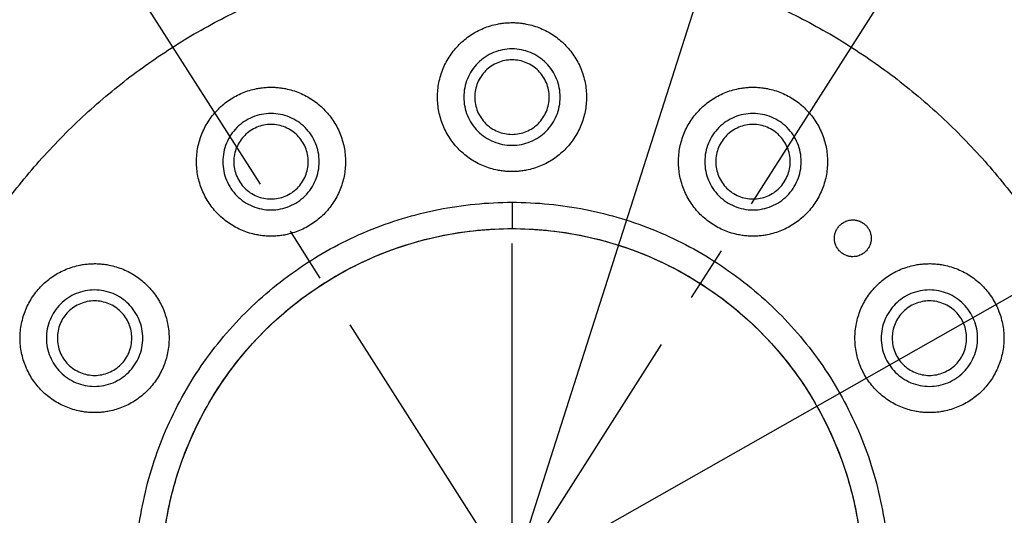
# Model space of a CAD drawing. Header units: millimetres. Extents: x 4624 to 7637, y -669 to 1387.
# Tile 17 of 84: x 5332 to 5444, y 120 to 177. Entities that reach past the tile are written whole.
import ezdxf

# ---------------------------------------------------------------- set-up
doc = ezdxf.new("R2010")
doc.units = ezdxf.units.MM
doc.linetypes.add('CENTER', pattern=[50.8, 31.75, -6.35, 6.35, -6.35])
doc.linetypes.add('CENTER2', pattern=[28.575, 19.05, -3.175, 3.175, -3.175])
doc.layers.add('标注', color=3, linetype='Continuous', lineweight=25)
doc.layers.add('点划线', color=1, linetype='CENTER', lineweight=25)
doc.styles.get("Standard").update_dxf_attribs({"font": 'SimSun.ttf'})
doc.dimstyles.new('ISO-25', dxfattribs={"dimscale": 2.5, "dimtxt": 8, "dimasz": 6, "dimexe": 1, "dimexo": 0, "dimgap": 1.5, "dimtad": 1, "dimtoh": 1, "dimdsep": 46, "dimtxsty": 'Standard', "dimcen": 2.5, "dimclrd": 3, "dimclre": 3, "dimclrt": 3, "dimadec": 0, "dimazin": 0, "dimtfac": 1, "dimtmove": 0, "dimatfit": 3, "dimfxl": 0, "dimarcsym": 0})

# ---------------------------------------------------------------- blocks, each defined once
blk = doc.blocks.new('*U68')
at = {"layer": '点划线', "color": 0, "linetype": 'Continuous', "lineweight": -3, "transparency": 16777216}
blk.add_line((0, -38.3), (0, 38.3), dxfattribs=at)
blk = doc.blocks.new('*D71')
at = {"layer": 'Defpoints', "color": 0, "lineweight": -3, "transparency": 16777216}
for p in [(5460.84, 227.57), (5387.71, 112.9), (5387.71, 112.9), (5445.19, -10.35), (5785.49, -65.67)]:
    blk.add_point(p, dxfattribs=at)
at = {"layer": '标注', "color": 3, "lineweight": -2, "transparency": 16777216}
for p, q in [((5460.84, 227.57), (5623.51, 482.64)), ((5445.19, -10.35), (5573.04, -284.54))]:
    blk.add_line(p, q, dxfattribs=at)
blk.add_arc((5387.71, 112.9), 436.03, 296.9712, 55.5009, dxfattribs=at)
at = {"layer": '标注', "color": 3, "lineweight": -3, "transparency": 16777216}
for points in [[(5633.29, 470.16), (5636.05, 474.33), (5622.17, 480.53)], [(5586.56, -277.94), (5584.37, -273.45), (5571.98, -282.27)]]:
    blk.add_solid(points, dxfattribs=at)
at = {"layer": '标注', "color": 3, "lineweight": -3, "transparency": 16777216, "insert": (5809.03, 278.92), "char_height": 20, "width": 479.6581, "attachment_point": 5, "rotation": 291.5057}
blk.add_mtext('122°（电子限位）', dxfattribs=at)
blk = doc.blocks.new('*D72')
at = {"layer": 'Defpoints', "color": 0, "lineweight": -3, "transparency": 16777216}
for p in [(5460.84, 227.57), (5387.71, 112.9), (5387.71, 112.9), (5423.75, -18.24), (5819.99, -142.74)]:
    blk.add_point(p, dxfattribs=at)
at = {"layer": '标注', "color": 3, "lineweight": -2, "transparency": 16777216}
for p, q in [((5460.84, 227.57), (5659.1, 538.44)), ((5423.75, -18.24), (5521.44, -373.77))]:
    blk.add_line(p, q, dxfattribs=at)
blk.add_arc((5387.71, 112.9), 502.21, 287.0759, 55.7607, dxfattribs=at)
at = {"layer": '标注', "color": 3, "lineweight": -3, "transparency": 16777216}
for points in [[(5668.91, 525.99), (5671.66, 530.17), (5657.76, 536.33)], [(5535.88, -369.57), (5534.48, -364.77), (5520.78, -371.36)]]:
    blk.add_solid(points, dxfattribs=at)
at = {"layer": '标注', "color": 3, "lineweight": -3, "transparency": 16777216, "insert": (5869.42, 306.78), "char_height": 20, "width": 519.0828, "attachment_point": 5, "rotation": 291.924}
blk.add_mtext('132°（机械限位）', dxfattribs=at)
blk = doc.blocks.new('*D73')
at = {"layer": 'Defpoints', "color": 0, "lineweight": -3, "transparency": 16777216}
for p in [(5314.58, 227.57), (5387.71, 112.9), (5387.71, 112.9), (5351.68, -18.24), (4953.7, -143.77)]:
    blk.add_point(p, dxfattribs=at)
at = {"layer": '标注', "color": 3, "lineweight": -2, "transparency": 16777216}
for p, q in [((5314.58, 227.57), (5115.24, 540.14)), ((5351.68, -18.24), (5253.45, -375.72))]:
    blk.add_line(p, q, dxfattribs=at)
blk.add_arc((5387.71, 112.9), 504.23, 124.2325, 252.931, dxfattribs=at)
at = {"layer": '标注', "color": 3, "lineweight": -3, "transparency": 16777216}
for points in [[(5102.68, 531.87), (5105.43, 527.7), (5116.58, 538.04)], [(5240.41, -366.72), (5239.01, -371.52), (5254.11, -373.31)]]:
    blk.add_solid(points, dxfattribs=at)
at = {"layer": '标注', "color": 3, "lineweight": -3, "transparency": 16777216, "insert": (4892.46, 275.54), "char_height": 20, "width": 499.0274, "attachment_point": 5, "rotation": 71.8201}
blk.add_mtext('132°（机械限位）', dxfattribs=at)
blk = doc.blocks.new('*D74')
at = {"layer": 'Defpoints', "color": 0, "lineweight": -3, "transparency": 16777216}
for p in [(5314.58, 227.57), (5387.71, 112.9), (5387.71, 112.9), (5330.24, -10.35), (4987.36, -66.82)]:
    blk.add_point(p, dxfattribs=at)
at = {"layer": '标注', "color": 3, "lineweight": -2, "transparency": 16777216}
for p, q in [((5314.58, 227.57), (5150.4, 485.01)), ((5330.24, -10.35), (5201.19, -287.08))]:
    blk.add_line(p, q, dxfattribs=at)
blk.add_arc((5387.71, 112.9), 438.84, 124.4865, 243.0415, dxfattribs=at)
at = {"layer": '标注', "color": 3, "lineweight": -3, "transparency": 16777216}
for points in [[(5137.86, 476.71), (5140.62, 472.54), (5151.74, 482.9)], [(5189.86, -276), (5187.67, -280.49), (5202.25, -284.82)]]:
    blk.add_solid(points, dxfattribs=at)
at = {"layer": '标注', "color": 3, "lineweight": -3, "transparency": 16777216, "insert": (4952.74, 248.65), "char_height": 20, "width": 601.6642, "attachment_point": 5, "rotation": 72.6677}
blk.add_mtext('122°（电子限位）', dxfattribs=at)
blk = doc.blocks.new('*D75')
at = {"layer": 'Defpoints', "color": 0, "lineweight": -3, "transparency": 16777216}
for p in [(5506.01, 179.99), (5269.41, 45.81)]:
    blk.add_point(p, dxfattribs=at)
at = {"layer": '标注', "color": 3, "lineweight": -2, "transparency": 16777216}
for p, q in [((5519.06, 187.39), (5532.11, 194.79)), ((5506.01, 179.99), (5269.41, 45.81)), ((4912.91, -156.36), (5256.36, 38.42)), ((4770.5, -156.36), (4912.91, -156.36))]:
    blk.add_line(p, q, dxfattribs=at)
at = {"layer": '标注', "color": 3, "lineweight": -3, "transparency": 16777216}
for points in [[(5517.83, 189.57), (5520.29, 185.22), (5506.01, 179.99)], [(5255.13, 40.59), (5257.6, 36.24), (5269.41, 45.81)]]:
    blk.add_solid(points, dxfattribs=at)
at = {"layer": '标注', "color": 3, "lineweight": -3, "transparency": 16777216, "insert": (4839.83, -122.7), "char_height": 20, "width": 147.8801, "attachment_point": 5}
blk.add_mtext('∅272\\P安装分布圆', dxfattribs=at)
blk = doc.blocks.new('*D76')
at = {"layer": 'Defpoints', "color": 0, "lineweight": -3, "transparency": 16777216}
for p in [(5504.24, 477.75), (5271.19, -251.94)]:
    blk.add_point(p, dxfattribs=at)
at = {"layer": '标注', "color": 3, "lineweight": -2, "transparency": 16777216}
for p, q in [((5519.1, 524.3), (5508.8, 492.04)), ((5631.91, 524.3), (5519.1, 524.3)), ((5271.19, -251.94), (5504.24, 477.75)), ((5266.62, -266.23), (5262.06, -280.52))]:
    blk.add_line(p, q, dxfattribs=at)
at = {"layer": '标注', "color": 3, "lineweight": -3, "transparency": 16777216}
for points in [[(5506.42, 492.8), (5511.18, 491.28), (5504.24, 477.75)], [(5264.24, -265.47), (5269.01, -266.99), (5271.19, -251.94)]]:
    blk.add_solid(points, dxfattribs=at)
at = {"layer": '标注', "color": 3, "lineweight": -3, "transparency": 16777216, "insert": (5577.38, 557.96), "char_height": 20, "width": 450.2726, "attachment_point": 5}
blk.add_mtext('∅766\\P回转直径', dxfattribs=at)

msp = doc.modelspace()

# ---------------------------------------------------------------- linework, layer by layer
at = {"lineweight": -3}
msp.add_circle((5387.712, 112.904), 40, dxfattribs=at)
at = {"color": 7, "linetype": 'Continuous', "lineweight": 25}
for points, knots in [([(5232.212, 112.904), (5232.212, 120.869), (5232.825, 128.833), (5235.263, 144.574), (5237.088, 152.351), (5241.906, 167.534), (5244.9, 174.94), (5251.985, 189.206), (5256.077, 196.066), (5265.262, 209.08), (5270.356, 215.234), (5281.425, 226.688), (5287.4, 231.99), (5300.092, 241.615), (5306.808, 245.939), (5320.824, 253.509), (5328.123, 256.754), (5343.132, 262.09), (5350.841, 264.18), (5366.49, 267.155), (5374.429, 268.04), (5390.348, 268.586), (5398.329, 268.246), (5414.145, 266.348), (5421.979, 264.79), (5437.318, 260.495), (5444.822, 257.756), (5459.323, 251.163), (5466.319, 247.309), (5479.64, 238.574), (5485.964, 233.694), (5497.791, 223.024), (5503.293, 217.234), (5508.32, 211.056)], [0, 0, 0, 0, 0.0625, 0.0625, 0.125, 0.125, 0.1875, 0.1875, 0.25, 0.25, 0.3125, 0.3125, 0.375, 0.375, 0.4375, 0.4375, 0.5, 0.5, 0.5625, 0.5625, 0.625, 0.625, 0.6875, 0.6875, 0.75, 0.75, 0.8125, 0.8125, 0.875, 0.875, 0.9375, 0.9375, 1, 1, 1, 1]), ([(5506.769, 209.794), (5506.504, 210.118), (5505.974, 210.766), (5505.17, 211.729), (5504.358, 212.686), (5503.538, 213.637), (5502.71, 214.581), (5501.875, 215.517), (5501.032, 216.448), (5500.181, 217.371), (5499.322, 218.288), (5498.456, 219.198), (5497.582, 220.101), (5495.232, 222.49), (5491.305, 226.26), (5485.619, 231.206), (5479.697, 235.867), (5473.551, 240.233), (5467.2, 244.292), (5458.478, 249.281), (5447.132, 254.703), (5432.948, 259.846), (5418.327, 263.571), (5403.412, 265.848), (5388.345, 266.649), (5373.273, 265.972), (5358.339, 263.818), (5343.688, 260.214), (5329.462, 255.188), (5315.795, 248.795), (5302.823, 241.09), (5290.666, 232.154), (5279.446, 222.066), (5269.266, 210.93), (5260.23, 198.847), (5252.419, 185.939), (5245.913, 172.325), (5240.77, 158.141), (5237.045, 143.52), (5234.768, 128.605), (5233.967, 113.538), (5234.644, 98.465), (5236.798, 83.532), (5239.802, 71.322), (5242.914, 61.769), (5245.599, 54.725), (5248.625, 47.82), (5251.985, 41.075), (5255.673, 34.503), (5258.726, 29.638), (5260.929, 26.36), (5262.156, 24.59), (5263.407, 22.838), (5264.682, 21.104), (5265.981, 19.388), (5267.302, 17.69), (5268.204, 16.573), (5268.654, 16.015)], [0, 0, 0, 0, 0.0026045, 0.00520852, 0.00781221, 0.01041576, 0.01301934, 0.01562313, 0.01822729, 0.02083201, 0.02343747, 0.02604382, 0.02865125, 0.03125993, 0.04689351, 0.06251682, 0.07813785, 0.0937737, 0.10940728, 0.12503058, 0.15627804, 0.1875255, 0.21877296, 0.25002042, 0.28126788, 0.31251533, 0.34376279, 0.37501025, 0.40625771, 0.43750517, 0.46875262, 0.50000008, 0.53124754, 0.562495, 0.59374246, 0.62498992, 0.65623737, 0.68748483, 0.71873229, 0.74997975, 0.78122721, 0.81247466, 0.84372212, 0.87496958, 0.89059061, 0.90622646, 0.92186004, 0.93748335, 0.95310438, 0.96874023, 0.9732109, 0.97767845, 0.98214374, 0.98660766, 0.99107109, 0.99553491, 1, 1, 1, 1]), ([(5512.712, 112.904), (5512.711, 113.276), (5512.709, 114.02), (5512.693, 115.136), (5512.669, 116.251), (5512.634, 117.366), (5512.589, 118.48), (5512.534, 119.594), (5512.47, 120.708), (5512.395, 121.821), (5512.31, 122.933), (5512.216, 124.045), (5511.955, 126.822), (5511.409, 131.253), (5510.359, 137.3), (5509.015, 143.289), (5507.377, 149.204), (5505.452, 155.032), (5502.507, 162.666), (5498.129, 171.924), (5491.813, 182.462), (5484.493, 192.331), (5476.242, 201.435), (5467.138, 209.686), (5457.27, 217.005), (5446.731, 223.322), (5435.624, 228.575), (5424.056, 232.714), (5412.137, 235.7), (5399.984, 237.502), (5387.712, 238.105), (5375.44, 237.502), (5363.286, 235.7), (5351.368, 232.714), (5339.799, 228.575), (5328.692, 223.322), (5318.154, 217.005), (5308.285, 209.686), (5299.181, 201.435), (5290.93, 192.331), (5283.611, 182.462), (5277.294, 171.924), (5272.916, 162.666), (5269.971, 155.033), (5268.046, 149.205), (5266.409, 143.289), (5265.065, 137.301), (5264.015, 131.253), (5263.431, 126.515), (5263.124, 123.12), (5262.974, 121.08), (5262.857, 119.038), (5262.773, 116.995), (5262.721, 114.95), (5262.715, 113.586), (5262.712, 112.904)], [0, 0, 0, 0, 0.0028432, 0.0056854, 0.0085269, 0.0113679, 0.0142086, 0.0170493, 0.0198901, 0.0227314, 0.0255733, 0.0284161, 0.0312599, 0.0468863, 0.0625168, 0.0781432, 0.0937737, 0.1094001, 0.1250306, 0.156278, 0.1875255, 0.218773, 0.2500204, 0.2812679, 0.3125153, 0.3437628, 0.3750103, 0.4062577, 0.4375052, 0.4687527, 0.5000001, 0.5312476, 0.562495, 0.5937425, 0.62499, 0.6562374, 0.6874849, 0.7187324, 0.7499798, 0.7812273, 0.8124747, 0.8437222, 0.8749697, 0.890596, 0.9062265, 0.9218529, 0.9374834, 0.9531098, 0.9687403, 0.973952, 0.9791611, 0.9843691, 0.9895773, 0.9947871, 1, 1, 1, 1]), ([(5262.712, 112.904), (5262.713, 113.276), (5262.715, 114.02), (5262.73, 115.136), (5262.755, 116.251), (5262.79, 117.366), (5262.834, 118.48), (5262.889, 119.594), (5262.954, 120.708), (5263.028, 121.821), (5263.113, 122.933), (5263.208, 124.045), (5263.469, 126.822), (5264.015, 131.253), (5265.064, 137.3), (5266.409, 143.289), (5268.046, 149.204), (5269.971, 155.032), (5272.916, 162.666), (5277.294, 171.924), (5283.611, 182.462), (5290.93, 192.331), (5299.181, 201.435), (5308.285, 209.686), (5318.154, 217.005), (5328.692, 223.322), (5339.799, 228.575), (5351.368, 232.714), (5363.286, 235.7), (5375.44, 237.502), (5387.712, 238.105), (5399.984, 237.502), (5412.137, 235.7), (5424.056, 232.714), (5435.624, 228.575), (5446.731, 223.322), (5457.27, 217.005), (5467.138, 209.686), (5476.242, 201.435), (5484.493, 192.331), (5491.813, 182.462), (5498.129, 171.924), (5502.507, 162.666), (5505.452, 155.033), (5507.377, 149.205), (5509.014, 143.289), (5510.359, 137.301), (5511.409, 131.253), (5511.993, 126.515), (5512.299, 123.12), (5512.45, 121.08), (5512.567, 119.038), (5512.65, 116.995), (5512.702, 114.95), (5512.709, 113.586), (5512.712, 112.904)], [0, 0, 0, 0, 0.0028432, 0.0056854, 0.0085269, 0.0113679, 0.0142086, 0.0170493, 0.0198901, 0.0227314, 0.0255733, 0.0284161, 0.0312599, 0.0468863, 0.0625168, 0.0781431, 0.0937737, 0.1094, 0.1250306, 0.156278, 0.1875255, 0.218773, 0.2500204, 0.2812679, 0.3125153, 0.3437628, 0.3750103, 0.4062577, 0.4375052, 0.4687527, 0.5000001, 0.5312476, 0.562495, 0.5937425, 0.62499, 0.6562374, 0.6874849, 0.7187324, 0.7499798, 0.7812273, 0.8124747, 0.8437222, 0.8749697, 0.8905961, 0.9062265, 0.921853, 0.9374834, 0.9531098, 0.9687403, 0.973952, 0.9791612, 0.9843691, 0.9895773, 0.9947872, 1, 1, 1, 1]), ([(5285.712, 112.904), (5285.713, 113.238), (5285.715, 113.906), (5285.73, 114.907), (5285.754, 115.908), (5285.789, 116.909), (5285.833, 117.909), (5285.887, 118.908), (5285.951, 119.908), (5286.024, 120.906), (5286.108, 121.905), (5286.326, 124.231), (5286.775, 127.877), (5287.631, 132.811), (5288.729, 137.698), (5290.065, 142.525), (5291.635, 147.281), (5294.038, 153.51), (5297.611, 161.064), (5302.765, 169.663), (5308.738, 177.716), (5315.471, 185.145), (5322.9, 191.878), (5330.952, 197.851), (5339.552, 203.005), (5348.615, 207.291), (5358.055, 210.669), (5367.781, 213.105), (5377.698, 214.576), (5387.712, 215.068), (5397.726, 214.576), (5407.643, 213.105), (5417.368, 210.669), (5426.808, 207.291), (5435.872, 203.005), (5444.471, 197.851), (5452.524, 191.878), (5459.953, 185.145), (5466.686, 177.716), (5472.658, 169.663), (5477.812, 161.064), (5481.385, 153.51), (5483.788, 147.281), (5485.359, 142.526), (5486.695, 137.699), (5487.792, 132.812), (5488.648, 127.877), (5489.139, 123.9), (5489.404, 120.907), (5489.542, 118.91), (5489.639, 116.91), (5489.7, 114.908), (5489.708, 113.572), (5489.712, 112.904)], [0, 0, 0, 0, 0.0031273, 0.0062536, 0.009379, 0.0125039, 0.0156287, 0.0187535, 0.0218787, 0.0250047, 0.0281316, 0.0312599, 0.0468858, 0.0625168, 0.0781427, 0.0937737, 0.1093996, 0.1250306, 0.156278, 0.1875255, 0.218773, 0.2500204, 0.2812679, 0.3125154, 0.3437628, 0.3750103, 0.4062578, 0.4375053, 0.4687527, 0.5000002, 0.5312477, 0.5624951, 0.5937426, 0.6249901, 0.6562375, 0.687485, 0.7187325, 0.7499799, 0.7812274, 0.8124749, 0.8437223, 0.8749698, 0.8905957, 0.9062267, 0.9218526, 0.9374836, 0.9531094, 0.9687405, 0.974994, 0.9812443, 0.9874937, 0.9937449, 1, 1, 1, 1]), ([(5315.712, 112.904), (5315.713, 113.199), (5315.715, 113.788), (5315.732, 114.671), (5315.759, 115.554), (5315.797, 116.437), (5315.845, 117.319), (5315.905, 118.2), (5315.975, 119.081), (5316.138, 120.841), (5316.462, 123.473), (5317.067, 126.956), (5317.841, 130.406), (5318.784, 133.813), (5319.893, 137.17), (5321.589, 141.567), (5324.111, 146.9), (5327.75, 152.97), (5331.966, 158.654), (5336.718, 163.898), (5341.962, 168.651), (5347.646, 172.866), (5353.717, 176.505), (5360.114, 179.531), (5366.778, 181.915), (5373.643, 183.634), (5380.643, 184.673), (5387.712, 185.02), (5394.78, 184.673), (5401.781, 183.634), (5408.646, 181.915), (5415.309, 179.531), (5421.707, 176.505), (5427.777, 172.866), (5433.461, 168.651), (5438.705, 163.898), (5443.458, 158.654), (5447.674, 152.97), (5451.312, 146.9), (5453.834, 141.567), (5455.53, 137.17), (5456.639, 133.814), (5457.582, 130.406), (5458.356, 126.957), (5458.961, 123.473), (5459.307, 120.666), (5459.494, 118.554), (5459.592, 117.143), (5459.661, 115.732), (5459.704, 114.318), (5459.709, 113.376), (5459.712, 112.904)], [0, 0, 0, 0, 0.0039087, 0.0078159, 0.0117222, 0.0156281, 0.0195342, 0.0234412, 0.0273495, 0.0312598, 0.0468846, 0.0625167, 0.0781416, 0.0937736, 0.1093985, 0.1250305, 0.156278, 0.1875255, 0.2187729, 0.2500204, 0.2812679, 0.3125153, 0.3437628, 0.3750103, 0.4062577, 0.4375052, 0.4687527, 0.5000001, 0.5312476, 0.5624951, 0.5937426, 0.62499, 0.6562375, 0.687485, 0.7187324, 0.7499799, 0.7812274, 0.8124748, 0.8437223, 0.8749698, 0.8905946, 0.9062267, 0.9218515, 0.9374836, 0.9531084, 0.9687405, 0.9749936, 0.9812437, 0.9874932, 0.9937445, 1, 1, 1, 1]), ([(5387.712, 159.404), (5387.619, 159.405), (5387.433, 159.407), (5387.156, 159.421), (5386.879, 159.444), (5386.603, 159.475), (5386.327, 159.516), (5385.871, 159.599), (5385.241, 159.757), (5384.454, 160.039), (5383.699, 160.396), (5382.744, 160.968), (5381.662, 161.855), (5380.599, 163.151), (5379.808, 164.631), (5379.321, 166.235), (5379.157, 167.904), (5379.321, 169.573), (5379.808, 171.178), (5380.599, 172.657), (5381.662, 173.953), (5382.744, 174.84), (5383.698, 175.413), (5384.453, 175.77), (5385.24, 176.051), (5385.961, 176.232), (5386.601, 176.337), (5387.155, 176.394), (5387.526, 176.401), (5387.712, 176.404)], [0, 0, 0, 0, 0.01043794, 0.02085695, 0.03126819, 0.04168286, 0.05211216, 0.06256721, 0.0938089, 0.12511225, 0.15635394, 0.1876573, 0.25012664, 0.31259598, 0.37506532, 0.43753466, 0.500004, 0.56247335, 0.62494269, 0.68741203, 0.74988137, 0.81235071, 0.8435924, 0.87489576, 0.90613745, 0.9374408, 0.95829517, 0.97911829, 1, 1, 1, 1]), ([(5387.712, 176.404), (5387.805, 176.403), (5387.99, 176.402), (5388.268, 176.388), (5388.545, 176.365), (5388.821, 176.333), (5389.096, 176.292), (5389.552, 176.209), (5390.183, 176.052), (5390.969, 175.77), (5391.725, 175.413), (5392.68, 174.841), (5393.761, 173.953), (5394.825, 172.657), (5395.615, 171.178), (5396.102, 169.573), (5396.267, 167.904), (5396.102, 166.235), (5395.615, 164.631), (5394.825, 163.151), (5393.761, 161.855), (5392.68, 160.968), (5391.725, 160.396), (5390.97, 160.039), (5390.183, 159.757), (5389.463, 159.577), (5388.822, 159.471), (5388.268, 159.415), (5387.897, 159.408), (5387.712, 159.404)], [0, 0, 0, 0, 0.01043794, 0.02085695, 0.03126819, 0.04168286, 0.05211216, 0.06256721, 0.0938089, 0.12511225, 0.15635394, 0.1876573, 0.25012664, 0.31259598, 0.37506532, 0.43753466, 0.500004, 0.56247335, 0.62494269, 0.68741203, 0.74988137, 0.81235071, 0.8435924, 0.87489576, 0.90613745, 0.9374408, 0.95829517, 0.97911829, 1, 1, 1, 1]), ([(5387.712, 173.404), (5386.992, 173.404), (5386.272, 173.261), (5384.942, 172.71), (5384.332, 172.302), (5383.314, 171.284), (5382.906, 170.674), (5382.355, 169.344), (5382.212, 168.624), (5382.212, 167.184), (5382.355, 166.465), (5382.906, 165.134), (5383.314, 164.524), (5384.332, 163.506), (5384.942, 163.098), (5386.272, 162.547), (5386.992, 162.404), (5387.712, 162.404)], [0, 0, 0, 0, 0.125, 0.125, 0.25, 0.25, 0.375, 0.375, 0.5, 0.5, 0.625, 0.625, 0.75, 0.75, 0.875, 0.875, 1, 1, 1, 1]), ([(5387.712, 162.404), (5388.432, 162.404), (5389.151, 162.547), (5390.482, 163.098), (5391.092, 163.506), (5392.11, 164.524), (5392.518, 165.134), (5393.069, 166.465), (5393.212, 167.184), (5393.212, 168.624), (5393.069, 169.344), (5392.518, 170.674), (5392.11, 171.284), (5391.092, 172.302), (5390.482, 172.71), (5389.151, 173.261), (5388.432, 173.404), (5387.712, 173.404)], [0, 0, 0, 0, 0.125, 0.125, 0.25, 0.25, 0.375, 0.375, 0.5, 0.5, 0.625, 0.625, 0.75, 0.75, 0.875, 0.875, 1, 1, 1, 1]), ([(5387.712, 172.154), (5387.155, 172.154), (5386.599, 172.044), (5385.571, 171.618), (5385.1, 171.303), (5384.313, 170.516), (5383.998, 170.045), (5383.572, 169.017), (5383.462, 168.461), (5383.462, 167.348), (5383.572, 166.792), (5383.998, 165.764), (5384.313, 165.292), (5385.1, 164.506), (5385.571, 164.191), (5386.599, 163.765), (5387.155, 163.654), (5387.712, 163.654)], [0, 0, 0, 0, 0.125, 0.125, 0.25, 0.25, 0.375, 0.375, 0.5, 0.5, 0.625, 0.625, 0.75, 0.75, 0.875, 0.875, 1, 1, 1, 1]), ([(5387.712, 163.654), (5388.268, 163.654), (5388.824, 163.765), (5389.852, 164.191), (5390.324, 164.506), (5391.11, 165.292), (5391.425, 165.764), (5391.851, 166.792), (5391.962, 167.348), (5391.962, 168.461), (5391.851, 169.017), (5391.425, 170.045), (5391.11, 170.516), (5390.324, 171.303), (5389.852, 171.618), (5388.824, 172.044), (5388.268, 172.154), (5387.712, 172.154)], [0, 0, 0, 0, 0.125, 0.125, 0.25, 0.25, 0.375, 0.375, 0.5, 0.5, 0.625, 0.625, 0.75, 0.75, 0.875, 0.875, 1, 1, 1, 1]), ([(5360.212, 152.036), (5360.119, 152.037), (5359.933, 152.038), (5359.656, 152.052), (5359.379, 152.075), (5359.103, 152.107), (5358.827, 152.148), (5358.371, 152.231), (5357.741, 152.388), (5356.954, 152.67), (5356.199, 153.027), (5355.244, 153.599), (5354.162, 154.487), (5353.099, 155.783), (5352.308, 157.262), (5351.821, 158.867), (5351.657, 160.536), (5351.821, 162.205), (5352.308, 163.809), (5353.099, 165.288), (5354.162, 166.585), (5355.244, 167.472), (5356.198, 168.044), (5356.953, 168.401), (5357.74, 168.683), (5358.461, 168.863), (5359.101, 168.969), (5359.655, 169.025), (5360.026, 169.032), (5360.212, 169.036)], [0, 0, 0, 0, 0.0104379, 0.0208569, 0.0312682, 0.0416829, 0.0521122, 0.0625672, 0.0938089, 0.1251123, 0.1563539, 0.1876573, 0.2501266, 0.312596, 0.3750653, 0.4375347, 0.500004, 0.5624733, 0.6249427, 0.687412, 0.7498814, 0.8123507, 0.8435924, 0.8748958, 0.9061375, 0.9374408, 0.9582952, 0.9791183, 1, 1, 1, 1]), ([(5360.212, 169.036), (5360.305, 169.035), (5360.49, 169.033), (5360.768, 169.019), (5361.045, 168.996), (5361.321, 168.965), (5361.596, 168.924), (5362.052, 168.841), (5362.683, 168.683), (5363.469, 168.401), (5364.225, 168.044), (5365.18, 167.472), (5366.261, 166.585), (5367.325, 165.288), (5368.115, 163.809), (5368.602, 162.205), (5368.767, 160.536), (5368.602, 158.867), (5368.115, 157.262), (5367.325, 155.783), (5366.261, 154.487), (5365.18, 153.6), (5364.225, 153.027), (5363.47, 152.67), (5362.683, 152.389), (5361.963, 152.208), (5361.322, 152.103), (5360.768, 152.046), (5360.397, 152.039), (5360.212, 152.036)], [0, 0, 0, 0, 0.0104379, 0.0208569, 0.0312682, 0.0416829, 0.0521122, 0.0625672, 0.0938089, 0.1251123, 0.1563539, 0.1876573, 0.2501266, 0.312596, 0.3750653, 0.4375347, 0.500004, 0.5624733, 0.6249427, 0.687412, 0.7498814, 0.8123507, 0.8435924, 0.8748958, 0.9061375, 0.9374408, 0.9582952, 0.9791183, 1, 1, 1, 1]), ([(5415.212, 152.036), (5415.119, 152.037), (5414.933, 152.038), (5414.656, 152.052), (5414.379, 152.075), (5414.103, 152.107), (5413.827, 152.148), (5413.371, 152.231), (5412.741, 152.388), (5411.954, 152.67), (5411.199, 153.027), (5410.244, 153.599), (5409.162, 154.487), (5408.099, 155.783), (5407.308, 157.262), (5406.821, 158.867), (5406.657, 160.536), (5406.821, 162.205), (5407.308, 163.809), (5408.099, 165.288), (5409.162, 166.585), (5410.244, 167.472), (5411.198, 168.044), (5411.953, 168.401), (5412.74, 168.683), (5413.461, 168.863), (5414.101, 168.969), (5414.655, 169.025), (5415.026, 169.032), (5415.212, 169.036)], [0, 0, 0, 0, 0.0104379, 0.0208569, 0.0312682, 0.0416829, 0.0521122, 0.0625672, 0.0938089, 0.1251123, 0.1563539, 0.1876573, 0.2501266, 0.312596, 0.3750653, 0.4375347, 0.500004, 0.5624733, 0.6249427, 0.687412, 0.7498814, 0.8123507, 0.8435924, 0.8748958, 0.9061375, 0.9374408, 0.9582952, 0.9791183, 1, 1, 1, 1]), ([(5415.212, 169.036), (5415.305, 169.035), (5415.49, 169.033), (5415.768, 169.019), (5416.045, 168.996), (5416.321, 168.965), (5416.596, 168.924), (5417.052, 168.841), (5417.683, 168.683), (5418.469, 168.401), (5419.225, 168.044), (5420.18, 167.472), (5421.261, 166.585), (5422.325, 165.288), (5423.115, 163.809), (5423.602, 162.205), (5423.767, 160.536), (5423.602, 158.867), (5423.115, 157.262), (5422.325, 155.783), (5421.261, 154.487), (5420.18, 153.6), (5419.225, 153.027), (5418.47, 152.67), (5417.683, 152.389), (5416.963, 152.208), (5416.322, 152.103), (5415.768, 152.046), (5415.397, 152.039), (5415.212, 152.036)], [0, 0, 0, 0, 0.0104379, 0.0208569, 0.0312682, 0.0416829, 0.0521122, 0.0625672, 0.0938089, 0.1251123, 0.1563539, 0.1876573, 0.2501266, 0.312596, 0.3750653, 0.4375347, 0.500004, 0.5624733, 0.6249427, 0.687412, 0.7498814, 0.8123507, 0.8435924, 0.8748958, 0.9061375, 0.9374408, 0.9582952, 0.9791183, 1, 1, 1, 1]), ([(5360.212, 166.036), (5359.492, 166.036), (5358.772, 165.893), (5357.442, 165.341), (5356.832, 164.934), (5355.814, 163.916), (5355.406, 163.306), (5354.855, 161.975), (5354.712, 161.256), (5354.712, 159.816), (5354.855, 159.096), (5355.406, 157.766), (5355.814, 157.156), (5356.832, 156.138), (5357.442, 155.73), (5358.772, 155.179), (5359.492, 155.036), (5360.212, 155.036)], [0, 0, 0, 0, 0.125, 0.125, 0.25, 0.25, 0.375, 0.375, 0.5, 0.5, 0.625, 0.625, 0.75, 0.75, 0.875, 0.875, 1, 1, 1, 1]), ([(5360.212, 155.036), (5360.932, 155.036), (5361.651, 155.179), (5362.982, 155.73), (5363.592, 156.138), (5364.61, 157.156), (5365.018, 157.766), (5365.569, 159.096), (5365.712, 159.816), (5365.712, 161.256), (5365.569, 161.975), (5365.018, 163.306), (5364.61, 163.916), (5363.592, 164.934), (5362.982, 165.341), (5361.651, 165.893), (5360.932, 166.036), (5360.212, 166.036)], [0, 0, 0, 0, 0.125, 0.125, 0.25, 0.25, 0.375, 0.375, 0.5, 0.5, 0.625, 0.625, 0.75, 0.75, 0.875, 0.875, 1, 1, 1, 1]), ([(5415.212, 166.036), (5414.492, 166.036), (5413.772, 165.893), (5412.442, 165.341), (5411.832, 164.934), (5410.814, 163.916), (5410.406, 163.306), (5409.855, 161.975), (5409.712, 161.256), (5409.712, 159.816), (5409.855, 159.096), (5410.406, 157.766), (5410.814, 157.156), (5411.832, 156.138), (5412.442, 155.73), (5413.772, 155.179), (5414.492, 155.036), (5415.212, 155.036)], [0, 0, 0, 0, 0.125, 0.125, 0.25, 0.25, 0.375, 0.375, 0.5, 0.5, 0.625, 0.625, 0.75, 0.75, 0.875, 0.875, 1, 1, 1, 1]), ([(5415.212, 155.036), (5415.932, 155.036), (5416.651, 155.179), (5417.982, 155.73), (5418.592, 156.138), (5419.61, 157.156), (5420.018, 157.766), (5420.569, 159.096), (5420.712, 159.816), (5420.712, 161.256), (5420.569, 161.975), (5420.018, 163.306), (5419.61, 163.916), (5418.592, 164.934), (5417.982, 165.341), (5416.651, 165.893), (5415.932, 166.036), (5415.212, 166.036)], [0, 0, 0, 0, 0.125, 0.125, 0.25, 0.25, 0.375, 0.375, 0.5, 0.5, 0.625, 0.625, 0.75, 0.75, 0.875, 0.875, 1, 1, 1, 1]), ([(5360.212, 164.786), (5359.655, 164.786), (5359.099, 164.675), (5358.071, 164.249), (5357.6, 163.934), (5356.813, 163.147), (5356.498, 162.676), (5356.072, 161.648), (5355.962, 161.092), (5355.962, 159.979), (5356.072, 159.423), (5356.498, 158.395), (5356.813, 157.924), (5357.6, 157.137), (5358.071, 156.822), (5359.099, 156.396), (5359.655, 156.286), (5360.212, 156.286)], [0, 0, 0, 0, 0.125, 0.125, 0.25, 0.25, 0.375, 0.375, 0.5, 0.5, 0.625, 0.625, 0.75, 0.75, 0.875, 0.875, 1, 1, 1, 1]), ([(5360.212, 156.286), (5360.768, 156.286), (5361.324, 156.396), (5362.352, 156.822), (5362.824, 157.137), (5363.61, 157.924), (5363.925, 158.395), (5364.351, 159.423), (5364.462, 159.979), (5364.462, 161.092), (5364.351, 161.648), (5363.925, 162.676), (5363.61, 163.147), (5362.824, 163.934), (5362.352, 164.249), (5361.324, 164.675), (5360.768, 164.786), (5360.212, 164.786)], [0, 0, 0, 0, 0.125, 0.125, 0.25, 0.25, 0.375, 0.375, 0.5, 0.5, 0.625, 0.625, 0.75, 0.75, 0.875, 0.875, 1, 1, 1, 1]), ([(5415.212, 164.786), (5414.655, 164.786), (5414.099, 164.675), (5413.071, 164.249), (5412.6, 163.934), (5411.813, 163.147), (5411.498, 162.676), (5411.072, 161.648), (5410.962, 161.092), (5410.962, 159.979), (5411.072, 159.423), (5411.498, 158.395), (5411.813, 157.924), (5412.6, 157.137), (5413.071, 156.822), (5414.099, 156.396), (5414.655, 156.286), (5415.212, 156.286)], [0, 0, 0, 0, 0.125, 0.125, 0.25, 0.25, 0.375, 0.375, 0.5, 0.5, 0.625, 0.625, 0.75, 0.75, 0.875, 0.875, 1, 1, 1, 1]), ([(5415.212, 156.286), (5415.768, 156.286), (5416.324, 156.396), (5417.352, 156.822), (5417.824, 157.137), (5418.61, 157.924), (5418.925, 158.395), (5419.351, 159.423), (5419.462, 159.979), (5419.462, 161.092), (5419.351, 161.648), (5418.925, 162.676), (5418.61, 163.147), (5417.824, 163.934), (5417.352, 164.249), (5416.324, 164.675), (5415.768, 164.786), (5415.212, 164.786)], [0, 0, 0, 0, 0.125, 0.125, 0.25, 0.25, 0.375, 0.375, 0.5, 0.5, 0.625, 0.625, 0.75, 0.75, 0.875, 0.875, 1, 1, 1, 1]), ([(5387.712, 69.904), (5384.889, 69.904), (5382.091, 70.18), (5376.554, 71.281), (5373.864, 72.097), (5368.649, 74.258), (5366.169, 75.583), (5361.475, 78.719), (5359.302, 80.503), (5355.31, 84.495), (5353.527, 86.668), (5350.39, 91.362), (5349.065, 93.841), (5346.905, 99.057), (5346.089, 101.747), (5344.987, 107.284), (5344.712, 110.082), (5344.712, 115.727), (5344.987, 118.525), (5346.089, 124.062), (5346.905, 126.752), (5349.065, 131.968), (5350.39, 134.447), (5353.527, 139.141), (5355.31, 141.314), (5359.302, 145.306), (5361.475, 147.089), (5366.169, 150.226), (5368.649, 151.551), (5373.864, 153.711), (5376.554, 154.527), (5382.092, 155.629), (5384.888, 155.904), (5387.712, 155.904)], [0, 0, 0, 0, 0.0625, 0.0625, 0.125, 0.125, 0.1875, 0.1875, 0.25, 0.25, 0.3125, 0.3125, 0.375, 0.375, 0.4375, 0.4375, 0.5, 0.5, 0.5625, 0.5625, 0.625, 0.625, 0.6875, 0.6875, 0.75, 0.75, 0.8125, 0.8125, 0.875, 0.875, 0.9375, 0.9375, 1, 1, 1, 1]), ([(5387.712, 155.904), (5390.535, 155.904), (5393.332, 155.629), (5398.869, 154.527), (5401.559, 153.711), (5406.775, 151.551), (5409.254, 150.226), (5413.948, 147.089), (5416.121, 145.306), (5420.113, 141.314), (5421.897, 139.141), (5425.033, 134.447), (5426.358, 131.967), (5428.519, 126.752), (5429.335, 124.062), (5430.436, 118.525), (5430.712, 115.727), (5430.712, 110.082), (5430.436, 107.284), (5429.335, 101.747), (5428.519, 99.057), (5426.358, 93.841), (5425.033, 91.362), (5421.897, 86.668), (5420.113, 84.495), (5416.121, 80.503), (5413.948, 78.719), (5409.254, 75.583), (5406.775, 74.258), (5401.559, 72.097), (5398.869, 71.281), (5393.332, 70.18), (5390.536, 69.904), (5387.712, 69.904)], [0, 0, 0, 0, 0.0625, 0.0625, 0.125, 0.125, 0.1875, 0.1875, 0.25, 0.25, 0.3125, 0.3125, 0.375, 0.375, 0.4375, 0.4375, 0.5, 0.5, 0.5625, 0.5625, 0.625, 0.625, 0.6875, 0.6875, 0.75, 0.75, 0.8125, 0.8125, 0.875, 0.875, 0.9375, 0.9375, 1, 1, 1, 1]), ([(5387.712, 155.904), (5387.712, 155.512), (5387.712, 155.119), (5387.712, 154.393), (5387.712, 154.061), (5387.712, 153.505), (5387.712, 153.283), (5387.712, 152.982), (5387.712, 152.904), (5387.712, 152.904)], [0, 0, 0, 0, 0.25, 0.25, 0.5, 0.5, 0.75, 0.75, 1, 1, 1, 1]), ([(5387.712, 72.904), (5385.094, 72.904), (5382.476, 73.162), (5377.34, 74.184), (5374.823, 74.947), (5369.986, 76.951), (5367.666, 78.191), (5363.312, 81.1), (5361.279, 82.769), (5357.576, 86.471), (5355.907, 88.505), (5352.998, 92.858), (5351.758, 95.178), (5349.755, 100.016), (5348.991, 102.533), (5347.97, 107.668), (5347.712, 110.286), (5347.712, 115.522), (5347.97, 118.14), (5348.991, 123.276), (5349.755, 125.793), (5351.758, 130.63), (5352.998, 132.95), (5355.907, 137.304), (5357.576, 139.337), (5361.279, 143.04), (5363.312, 144.709), (5367.666, 147.618), (5369.986, 148.858), (5374.823, 150.861), (5377.34, 151.625), (5382.476, 152.646), (5385.094, 152.904), (5387.712, 152.904)], [0, 0, 0, 0, 0.0625, 0.0625, 0.125, 0.125, 0.1875, 0.1875, 0.25, 0.25, 0.3125, 0.3125, 0.375, 0.375, 0.4375, 0.4375, 0.5, 0.5, 0.5625, 0.5625, 0.625, 0.625, 0.6875, 0.6875, 0.75, 0.75, 0.8125, 0.8125, 0.875, 0.875, 0.9375, 0.9375, 1, 1, 1, 1]), ([(5387.712, 152.904), (5390.33, 152.904), (5392.948, 152.646), (5398.083, 151.625), (5400.6, 150.861), (5405.438, 148.858), (5407.758, 147.618), (5412.111, 144.709), (5414.145, 143.04), (5417.847, 139.337), (5419.516, 137.304), (5422.425, 132.95), (5423.665, 130.63), (5425.669, 125.793), (5426.432, 123.276), (5427.454, 118.14), (5427.712, 115.522), (5427.712, 110.286), (5427.454, 107.668), (5426.432, 102.533), (5425.669, 100.016), (5423.665, 95.178), (5422.425, 92.858), (5419.516, 88.505), (5417.847, 86.471), (5414.145, 82.769), (5412.111, 81.1), (5407.758, 78.191), (5405.438, 76.951), (5400.6, 74.947), (5398.083, 74.184), (5392.948, 73.162), (5390.33, 72.904), (5387.712, 72.904)], [0, 0, 0, 0, 0.0625, 0.0625, 0.125, 0.125, 0.1875, 0.1875, 0.25, 0.25, 0.3125, 0.3125, 0.375, 0.375, 0.4375, 0.4375, 0.5, 0.5, 0.5625, 0.5625, 0.625, 0.625, 0.6875, 0.6875, 0.75, 0.75, 0.8125, 0.8125, 0.875, 0.875, 0.9375, 0.9375, 1, 1, 1, 1]), ([(5426.603, 149.695), (5426.557, 149.696), (5426.465, 149.698), (5426.328, 149.711), (5426.193, 149.734), (5426.06, 149.765), (5425.928, 149.805), (5425.713, 149.886), (5425.428, 150.037), (5425.109, 150.301), (5424.845, 150.62), (5424.651, 150.986), (5424.529, 151.382), (5424.489, 151.795), (5424.529, 152.207), (5424.65, 152.603), (5424.844, 152.97), (5425.108, 153.289), (5425.428, 153.553), (5425.753, 153.726), (5426.057, 153.829), (5426.327, 153.885), (5426.511, 153.892), (5426.603, 153.895)], [0, 0, 0, 0, 0.0209732, 0.0417797, 0.0625093, 0.0832525, 0.1040996, 0.1251399, 0.1875001, 0.2501034, 0.3124637, 0.375067, 0.4374273, 0.5000306, 0.5623908, 0.6249942, 0.6873544, 0.7499578, 0.812318, 0.8749213, 0.916682, 0.958132, 1, 1, 1, 1]), ([(5426.603, 153.895), (5426.649, 153.894), (5426.74, 153.893), (5426.877, 153.879), (5427.012, 153.857), (5427.146, 153.825), (5427.277, 153.785), (5427.492, 153.705), (5427.777, 153.553), (5428.096, 153.29), (5428.36, 152.97), (5428.555, 152.604), (5428.676, 152.208), (5428.716, 151.796), (5428.676, 151.383), (5428.555, 150.987), (5428.361, 150.621), (5428.097, 150.301), (5427.778, 150.037), (5427.452, 149.864), (5427.148, 149.761), (5426.878, 149.705), (5426.695, 149.699), (5426.603, 149.695)], [0, 0, 0, 0, 0.0209732, 0.0417797, 0.0625093, 0.0832525, 0.1040996, 0.1251399, 0.1875001, 0.2501034, 0.3124637, 0.375067, 0.4374273, 0.5000306, 0.5623908, 0.6249942, 0.6873544, 0.7499578, 0.812318, 0.8749213, 0.916682, 0.958132, 1, 1, 1, 1]), ([(5340.08, 131.904), (5339.988, 131.905), (5339.802, 131.907), (5339.524, 131.921), (5339.247, 131.944), (5338.971, 131.975), (5338.696, 132.016), (5338.24, 132.099), (5337.609, 132.257), (5336.823, 132.539), (5336.067, 132.896), (5335.113, 133.468), (5334.031, 134.355), (5332.967, 135.651), (5332.177, 137.131), (5331.69, 138.735), (5331.526, 140.404), (5331.69, 142.073), (5332.177, 143.678), (5332.967, 145.157), (5334.031, 146.453), (5335.112, 147.34), (5336.067, 147.913), (5336.822, 148.27), (5337.609, 148.551), (5338.329, 148.732), (5338.97, 148.837), (5339.524, 148.894), (5339.895, 148.901), (5340.08, 148.904)], [0, 0, 0, 0, 0.0104379, 0.0208569, 0.0312682, 0.0416829, 0.0521122, 0.0625672, 0.0938089, 0.1251123, 0.1563539, 0.1876573, 0.2501266, 0.312596, 0.3750653, 0.4375347, 0.500004, 0.5624733, 0.6249427, 0.687412, 0.7498814, 0.8123507, 0.8435924, 0.8748958, 0.9061375, 0.9374408, 0.9582952, 0.9791183, 1, 1, 1, 1]), ([(5340.08, 148.904), (5340.173, 148.903), (5340.359, 148.902), (5340.636, 148.888), (5340.913, 148.865), (5341.189, 148.833), (5341.465, 148.792), (5341.921, 148.709), (5342.552, 148.552), (5343.338, 148.27), (5344.094, 147.913), (5345.048, 147.341), (5346.13, 146.453), (5347.193, 145.157), (5347.984, 143.678), (5348.471, 142.073), (5348.635, 140.404), (5348.471, 138.735), (5347.984, 137.131), (5347.193, 135.651), (5346.13, 134.355), (5345.049, 133.468), (5344.094, 132.896), (5343.339, 132.539), (5342.552, 132.257), (5341.831, 132.077), (5341.191, 131.971), (5340.637, 131.915), (5340.266, 131.908), (5340.08, 131.904)], [0, 0, 0, 0, 0.01043794, 0.02085695, 0.03126819, 0.04168286, 0.05211216, 0.06256721, 0.0938089, 0.12511225, 0.15635394, 0.1876573, 0.25012664, 0.31259598, 0.37506532, 0.43753466, 0.500004, 0.56247335, 0.62494269, 0.68741203, 0.74988137, 0.81235071, 0.8435924, 0.87489576, 0.90613745, 0.9374408, 0.95829517, 0.97911829, 1, 1, 1, 1]), ([(5435.343, 131.904), (5435.25, 131.905), (5435.065, 131.907), (5434.787, 131.921), (5434.51, 131.944), (5434.234, 131.975), (5433.959, 132.016), (5433.503, 132.099), (5432.872, 132.257), (5432.086, 132.539), (5431.33, 132.896), (5430.375, 133.468), (5429.294, 134.355), (5428.23, 135.651), (5427.44, 137.131), (5426.953, 138.735), (5426.788, 140.404), (5426.953, 142.073), (5427.44, 143.678), (5428.23, 145.157), (5429.294, 146.453), (5430.375, 147.34), (5431.329, 147.913), (5432.085, 148.27), (5432.871, 148.551), (5433.592, 148.732), (5434.233, 148.837), (5434.787, 148.894), (5435.157, 148.901), (5435.343, 148.904)], [0, 0, 0, 0, 0.0104379, 0.0208569, 0.0312682, 0.0416829, 0.0521122, 0.0625672, 0.0938089, 0.1251123, 0.1563539, 0.1876573, 0.2501266, 0.312596, 0.3750653, 0.4375347, 0.500004, 0.5624733, 0.6249427, 0.687412, 0.7498814, 0.8123507, 0.8435924, 0.8748958, 0.9061375, 0.9374408, 0.9582952, 0.9791183, 1, 1, 1, 1]), ([(5435.343, 148.904), (5435.436, 148.903), (5435.621, 148.902), (5435.899, 148.888), (5436.176, 148.865), (5436.452, 148.833), (5436.728, 148.792), (5437.184, 148.709), (5437.814, 148.552), (5438.601, 148.27), (5439.356, 147.913), (5440.311, 147.341), (5441.392, 146.453), (5442.456, 145.157), (5443.247, 143.678), (5443.734, 142.073), (5443.898, 140.404), (5443.734, 138.735), (5443.247, 137.131), (5442.456, 135.651), (5441.392, 134.355), (5440.311, 133.468), (5439.357, 132.896), (5438.602, 132.539), (5437.815, 132.257), (5437.094, 132.077), (5436.454, 131.971), (5435.9, 131.915), (5435.529, 131.908), (5435.343, 131.904)], [0, 0, 0, 0, 0.0104379, 0.0208569, 0.0312682, 0.0416829, 0.0521122, 0.0625672, 0.0938089, 0.1251123, 0.1563539, 0.1876573, 0.2501266, 0.312596, 0.3750653, 0.4375347, 0.500004, 0.5624733, 0.6249427, 0.687412, 0.7498814, 0.8123507, 0.8435924, 0.8748958, 0.9061375, 0.9374408, 0.9582952, 0.9791183, 1, 1, 1, 1]), ([(5340.08, 145.904), (5339.36, 145.904), (5338.641, 145.761), (5337.31, 145.21), (5336.7, 144.802), (5335.682, 143.784), (5335.275, 143.174), (5334.723, 141.844), (5334.58, 141.124), (5334.58, 139.684), (5334.723, 138.965), (5335.275, 137.634), (5335.682, 137.024), (5336.7, 136.006), (5337.31, 135.598), (5338.641, 135.047), (5339.36, 134.904), (5340.08, 134.904)], [0, 0, 0, 0, 0.125, 0.125, 0.25, 0.25, 0.375, 0.375, 0.5, 0.5, 0.625, 0.625, 0.75, 0.75, 0.875, 0.875, 1, 1, 1, 1]), ([(5340.08, 134.904), (5340.8, 134.904), (5341.52, 135.047), (5342.85, 135.598), (5343.46, 136.006), (5344.479, 137.024), (5344.886, 137.634), (5345.437, 138.965), (5345.58, 139.684), (5345.58, 141.124), (5345.437, 141.844), (5344.886, 143.174), (5344.479, 143.784), (5343.46, 144.802), (5342.85, 145.21), (5341.52, 145.761), (5340.8, 145.904), (5340.08, 145.904)], [0, 0, 0, 0, 0.125, 0.125, 0.25, 0.25, 0.375, 0.375, 0.5, 0.5, 0.625, 0.625, 0.75, 0.75, 0.875, 0.875, 1, 1, 1, 1]), ([(5435.343, 145.904), (5434.623, 145.904), (5433.904, 145.761), (5432.573, 145.21), (5431.963, 144.802), (5430.945, 143.784), (5430.537, 143.174), (5429.986, 141.844), (5429.843, 141.124), (5429.843, 139.684), (5429.986, 138.965), (5430.537, 137.634), (5430.945, 137.024), (5431.963, 136.006), (5432.573, 135.598), (5433.904, 135.047), (5434.623, 134.904), (5435.343, 134.904)], [0, 0, 0, 0, 0.125, 0.125, 0.25, 0.25, 0.375, 0.375, 0.5, 0.5, 0.625, 0.625, 0.75, 0.75, 0.875, 0.875, 1, 1, 1, 1]), ([(5435.343, 134.904), (5436.063, 134.904), (5436.783, 135.047), (5438.113, 135.598), (5438.723, 136.006), (5439.741, 137.024), (5440.149, 137.634), (5440.7, 138.965), (5440.843, 139.684), (5440.843, 141.124), (5440.7, 141.844), (5440.149, 143.174), (5439.741, 143.784), (5438.723, 144.802), (5438.113, 145.21), (5436.783, 145.761), (5436.063, 145.904), (5435.343, 145.904)], [0, 0, 0, 0, 0.125, 0.125, 0.25, 0.25, 0.375, 0.375, 0.5, 0.5, 0.625, 0.625, 0.75, 0.75, 0.875, 0.875, 1, 1, 1, 1]), ([(5340.08, 144.654), (5339.524, 144.654), (5338.968, 144.544), (5337.94, 144.118), (5337.469, 143.803), (5336.682, 143.016), (5336.367, 142.545), (5335.941, 141.517), (5335.83, 140.961), (5335.83, 139.848), (5335.941, 139.292), (5336.367, 138.264), (5336.682, 137.792), (5337.469, 137.006), (5337.94, 136.691), (5338.968, 136.265), (5339.524, 136.154), (5340.08, 136.154)], [0, 0, 0, 0, 0.125, 0.125, 0.25, 0.25, 0.375, 0.375, 0.5, 0.5, 0.625, 0.625, 0.75, 0.75, 0.875, 0.875, 1, 1, 1, 1]), ([(5340.08, 136.154), (5340.637, 136.154), (5341.193, 136.265), (5342.221, 136.691), (5342.692, 137.006), (5343.479, 137.792), (5343.794, 138.264), (5344.22, 139.292), (5344.33, 139.848), (5344.33, 140.961), (5344.22, 141.517), (5343.794, 142.545), (5343.479, 143.016), (5342.692, 143.803), (5342.221, 144.118), (5341.193, 144.544), (5340.637, 144.654), (5340.08, 144.654)], [0, 0, 0, 0, 0.125, 0.125, 0.25, 0.25, 0.375, 0.375, 0.5, 0.5, 0.625, 0.625, 0.75, 0.75, 0.875, 0.875, 1, 1, 1, 1]), ([(5435.343, 144.654), (5434.787, 144.654), (5434.231, 144.544), (5433.203, 144.118), (5432.731, 143.803), (5431.945, 143.016), (5431.63, 142.545), (5431.204, 141.517), (5431.093, 140.961), (5431.093, 139.848), (5431.204, 139.292), (5431.63, 138.264), (5431.945, 137.792), (5432.731, 137.006), (5433.203, 136.691), (5434.231, 136.265), (5434.787, 136.154), (5435.343, 136.154)], [0, 0, 0, 0, 0.125, 0.125, 0.25, 0.25, 0.375, 0.375, 0.5, 0.5, 0.625, 0.625, 0.75, 0.75, 0.875, 0.875, 1, 1, 1, 1]), ([(5435.343, 136.154), (5435.899, 136.154), (5436.456, 136.265), (5437.484, 136.691), (5437.955, 137.006), (5438.742, 137.792), (5439.057, 138.264), (5439.483, 139.292), (5439.593, 139.848), (5439.593, 140.961), (5439.483, 141.517), (5439.057, 142.545), (5438.742, 143.016), (5437.955, 143.803), (5437.484, 144.118), (5436.456, 144.544), (5435.899, 144.654), (5435.343, 144.654)], [0, 0, 0, 0, 0.125, 0.125, 0.25, 0.25, 0.375, 0.375, 0.5, 0.5, 0.625, 0.625, 0.75, 0.75, 0.875, 0.875, 1, 1, 1, 1])]:
    msp.add_open_spline(points, degree=3, knots=knots, dxfattribs=at)
at = {"layer": '点划线', "lineweight": -3}
for p, q in [((5314.583, 227.57), (5387.712, 112.904)), ((5387.712, 112.904), (5460.84, 227.57))]:
    msp.add_line(p, q, dxfattribs=at)
for radius in [383, 136]:
    msp.add_circle((5387.712, 112.904), radius, dxfattribs=at)

# ---------------------------------------------------------------- block references
at = {"layer": '点划线', "linetype": 'CENTER2', "lineweight": -3}
msp.add_blockref('*U68', (5387.712, 112.904), dxfattribs=at)

# ---------------------------------------------------------------- dimensions: what is measured, and where the dimension line sits
at = {"layer": '标注', "lineweight": -3}
for p1, p2, text, picture, middle in [((5271.188, -251.94), (5504.236, 477.748), '<>\\P回转直径', '*D76', (5577.38, 524.304)), ((5506.012, 179.994), (5269.411, 45.815), '<>\\P安装分布圆', '*D75', (4839.829, -156.361))]:
    dim = msp.add_diameter_dim_2p(p1=p1, p2=p2, text=text, dimstyle='ISO-25', dxfattribs=at)
    dim.commit()
    dim.dimension.update_dxf_attribs({"geometry": picture, "text_midpoint": middle, "dimtype": 163})
for base, line1, line2, text, picture, middle in [((5819.987, -142.739), ((5387.712, 112.904), (5423.746, -18.235)), ((5387.712, 112.904), (5460.84, 227.57)), '<>（机械限位）', '*D72', (5853.602, 300.418)), ((4953.697, -143.768), ((5351.677, -18.235), (5387.712, 112.904)), ((5314.583, 227.57), (5387.712, 112.904)), '<>（机械限位）', '*D73', (4908.651, 270.225)), ((4987.363, -66.818), ((5314.583, 227.57), (5387.712, 112.904)), ((5387.712, 112.904), (5330.236, -10.354)), '<>（电子限位）', '*D74', (4968.8, 243.64)), ((5785.495, -65.666), ((5445.188, -10.354), (5387.712, 112.904)), ((5387.712, 112.904), (5460.84, 227.57)), '<>（电子限位）', '*D71', (5793.382, 272.749))]:
    dim = msp.add_angular_dim_2l(base=base, line1=line1, line2=line2, text=text, dimstyle='ISO-25', dxfattribs=at)
    dim.commit()
    dim.dimension.update_dxf_attribs({"geometry": picture, "text_midpoint": middle, "dimtype": 162})

doc.saveas('drawing.dxf')
